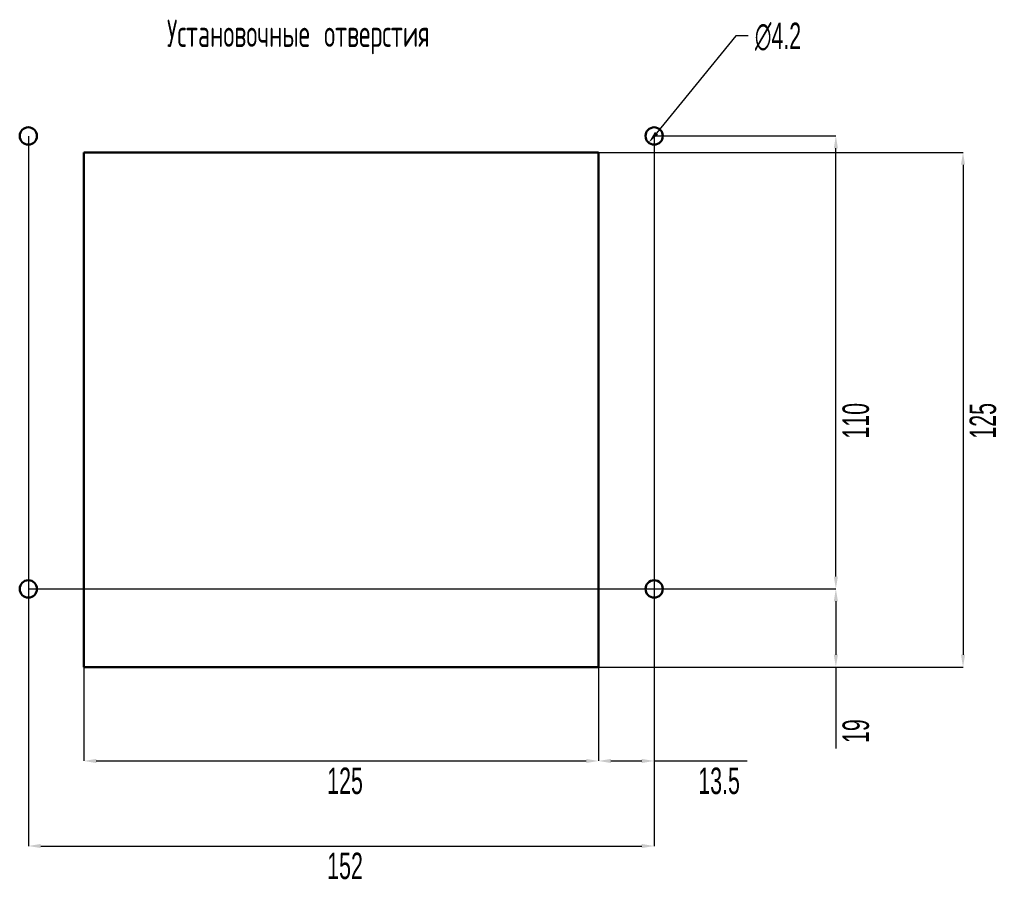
# Model space of a CAD drawing. Header units: millimetres. Extents: x -2 to 680, y -14 to 429.
# Tile 7 of 13: x 255 to 494, y -14 to 196. Entities that reach past the tile are written whole.
import ezdxf

# ---------------------------------------------------------------- set-up
doc = ezdxf.new("R2010")
doc.units = ezdxf.units.MM
doc.header["$PDSIZE"] = -1
doc.styles.add('SLDTEXTSTYLE0', font='TXT', dxfattribs={"width": 0.605, "bigfont": 'bigfont'})
doc.styles.add('SLDTEXTSTYLE1', font='TXT', dxfattribs={"width": 0.605})
doc.dimstyles.new('SLDDIMSTYLE4', dxfattribs={"dimtxt": 6.420797, "dimasz": 3, "dimexe": 0, "dimexo": 0.0625, "dimgap": 1.605199, "dimtad": 2, "dimdec": 3, "dimrnd": 1e-09, "dimzin": 12, "dimdsep": 46, "dimtxsty": 'SLDTEXTSTYLE1', "dimsah": 1, "dimcen": 0.09, "dimadec": 0, "dimazin": 3, "dimtfac": 1, "dimtdec": 3, "dimtofl": 0, "dimtmove": 0, "dimatfit": 3, "dimfxl": 1, "dimfrac": 2, "dimtolj": 1, "dimtzin": 12, "dimarcsym": 0})
doc.dimstyles.new('SLDDIMSTYLE5', dxfattribs={"dimtxt": 6.420797, "dimasz": 3, "dimexe": 0, "dimexo": 0.0625, "dimgap": 1.605199, "dimtad": 0, "dimtih": 1, "dimtoh": 1, "dimdec": 3, "dimrnd": 1e-09, "dimzin": 12, "dimdsep": 46, "dimtxsty": 'SLDTEXTSTYLE1', "dimsah": 1, "dimcen": 0, "dimadec": 0, "dimazin": 3, "dimtfac": 1, "dimtdec": 3, "dimtmove": 0, "dimatfit": 3, "dimfxl": 1, "dimfrac": 2, "dimtolj": 1, "dimtzin": 12, "dimarcsym": 0})

# ---------------------------------------------------------------- blocks, each defined once
blk = doc.blocks.new('*D44')
at = {"color": 0, "linetype": 'Continuous', "lineweight": -2, "transparency": 16777216}
for p, q in [((270.69, 163.97), (270.69, 16.25)), ((395.69, 163.97), (395.69, 16.25)), ((273.69, 16.25), (392.69, 16.25))]:
    blk.add_line(p, q, dxfattribs=at)
at = {"color": 0, "linetype": 'Continuous', "transparency": 16777216}
for points in [[(273.69, 16.75), (273.69, 15.75), (270.69, 16.25)], [(392.69, 16.75), (392.69, 15.75), (395.69, 16.25)]]:
    blk.add_solid(points, dxfattribs=at)
at = {"layer": 'Defpoints', "color": 0, "linetype": 'Continuous', "transparency": 16777216}
for p in [(270.69, 164.03), (395.69, 164.03), (395.69, 16.25)]:
    blk.add_point(p, dxfattribs=at)
at = {"color": 0, "linetype": 'Continuous', "lineweight": 18, "transparency": 16777216, "insert": (334.11, 14.65), "char_height": 6.421, "attachment_point": 2, "style": 'SLDTEXTSTYLE1'}
blk.add_mtext('\\A1;125', dxfattribs=at)
blk = doc.blocks.new('*D45')
at = {"color": 0, "linetype": 'Continuous', "lineweight": -2, "transparency": 16777216}
for p, q in [((270.75, 164.03), (484.2, 164.03)), ((484.2, 161.03), (484.2, 42.03)), ((270.75, 39.03), (484.2, 39.03))]:
    blk.add_line(p, q, dxfattribs=at)
at = {"color": 0, "linetype": 'Continuous', "transparency": 16777216}
for points in [[(483.7, 161.03), (484.7, 161.03), (484.2, 164.03)], [(483.7, 42.03), (484.7, 42.03), (484.2, 39.03)]]:
    blk.add_solid(points, dxfattribs=at)
at = {"layer": 'Defpoints', "color": 0, "linetype": 'Continuous', "transparency": 16777216}
for p in [(270.69, 164.03), (270.69, 39.03), (484.2, 39.03)]:
    blk.add_point(p, dxfattribs=at)
at = {"color": 0, "linetype": 'Continuous', "lineweight": 18, "transparency": 16777216, "insert": (485.8, 98.86), "char_height": 6.421, "attachment_point": 2, "rotation": 90, "style": 'SLDTEXTSTYLE1'}
blk.add_mtext('\\A1;125', dxfattribs=at)
blk = doc.blocks.new('*D46')
at = {"color": 0, "linetype": 'Continuous', "lineweight": -2, "transparency": 16777216}
for p, q in [((429.04, 192.34), (409.76, 168.73)), ((432.04, 192.34), (429.04, 192.34))]:
    blk.add_line(p, q, dxfattribs=at)
at = {"color": 0, "linetype": 'Continuous', "transparency": 16777216}
blk.add_solid([(409.37, 169.04), (410.15, 168.41), (407.86, 166.4)], dxfattribs=at)
at = {"layer": 'Defpoints', "color": 0, "linetype": 'Continuous', "transparency": 16777216}
for p in [(410.52, 169.66), (407.86, 166.4)]:
    blk.add_point(p, dxfattribs=at)
at = {"color": 0, "linetype": 'Continuous', "lineweight": 18, "transparency": 16777216, "insert": (433.64, 195.55), "char_height": 6.421, "attachment_point": 1, "style": 'SLDTEXTSTYLE1'}
blk.add_mtext('\\A1;∅4.2', dxfattribs=at)
blk = doc.blocks.new('*D47')
at = {"color": 0, "linetype": 'Continuous', "lineweight": -2, "transparency": 16777216}
for p, q in [((257.19, 167.97), (257.19, -4.4)), ((409.19, 167.97), (409.19, -4.4)), ((260.19, -4.4), (406.19, -4.4))]:
    blk.add_line(p, q, dxfattribs=at)
at = {"color": 0, "linetype": 'Continuous', "transparency": 16777216}
for points in [[(260.19, -3.9), (260.19, -4.9), (257.19, -4.4)], [(406.19, -3.9), (406.19, -4.9), (409.19, -4.4)]]:
    blk.add_solid(points, dxfattribs=at)
at = {"layer": 'Defpoints', "color": 0, "linetype": 'Continuous', "transparency": 16777216}
for p in [(257.19, 168.03), (409.19, 168.03), (409.19, -4.4)]:
    blk.add_point(p, dxfattribs=at)
at = {"color": 0, "linetype": 'Continuous', "lineweight": 18, "transparency": 16777216, "insert": (334.11, -6), "char_height": 6.421, "attachment_point": 2, "style": 'SLDTEXTSTYLE1'}
blk.add_mtext('\\A1;152', dxfattribs=at)
blk = doc.blocks.new('*D48')
at = {"color": 0, "linetype": 'Continuous', "lineweight": -2, "transparency": 16777216}
for p, q in [((409.25, 168.03), (453.32, 168.03)), ((453.32, 61.03), (453.32, 165.03)), ((257.25, 58.03), (453.32, 58.03))]:
    blk.add_line(p, q, dxfattribs=at)
at = {"color": 0, "linetype": 'Continuous', "transparency": 16777216}
for points in [[(452.82, 165.03), (453.82, 165.03), (453.32, 168.03)], [(452.82, 61.03), (453.82, 61.03), (453.32, 58.03)]]:
    blk.add_solid(points, dxfattribs=at)
at = {"layer": 'Defpoints', "color": 0, "linetype": 'Continuous', "transparency": 16777216}
for p in [(409.19, 168.03), (453.32, 168.03), (257.19, 58.03)]:
    blk.add_point(p, dxfattribs=at)
at = {"color": 0, "linetype": 'Continuous', "lineweight": 18, "transparency": 16777216, "insert": (454.93, 98.86), "char_height": 6.421, "attachment_point": 2, "rotation": 90, "style": 'SLDTEXTSTYLE1'}
blk.add_mtext('\\A1;110', dxfattribs=at)
blk = doc.blocks.new('*D49')
at = {"color": 0, "linetype": 'Continuous', "lineweight": -2, "transparency": 16777216}
for p, q in [((409.25, 58.03), (453.32, 58.03)), ((453.32, 55.03), (453.32, 42.03)), ((395.75, 39.03), (453.32, 39.03)), ((453.32, 39.03), (453.32, 19.31))]:
    blk.add_line(p, q, dxfattribs=at)
at = {"color": 0, "linetype": 'Continuous', "transparency": 16777216}
for points in [[(452.82, 55.03), (453.82, 55.03), (453.32, 58.03)], [(452.82, 42.03), (453.82, 42.03), (453.32, 39.03)]]:
    blk.add_solid(points, dxfattribs=at)
at = {"layer": 'Defpoints', "color": 0, "linetype": 'Continuous', "transparency": 16777216}
for p in [(409.19, 58.03), (395.69, 39.03), (453.32, 39.03)]:
    blk.add_point(p, dxfattribs=at)
at = {"color": 0, "linetype": 'Continuous', "lineweight": 18, "transparency": 16777216, "insert": (454.93, 23.5), "char_height": 6.421, "attachment_point": 2, "rotation": 90, "style": 'SLDTEXTSTYLE1'}
blk.add_mtext('\\A1;19', dxfattribs=at)
blk = doc.blocks.new('*D50')
at = {"color": 0, "linetype": 'Continuous', "lineweight": -2, "transparency": 16777216}
for p, q in [((409.19, 57.97), (409.19, 16.25)), ((395.69, 38.97), (395.69, 16.25)), ((398.69, 16.25), (406.19, 16.25)), ((409.19, 16.25), (431.74, 16.25))]:
    blk.add_line(p, q, dxfattribs=at)
at = {"color": 0, "linetype": 'Continuous', "transparency": 16777216}
for points in [[(398.69, 16.75), (398.69, 15.75), (395.69, 16.25)], [(406.19, 16.75), (406.19, 15.75), (409.19, 16.25)]]:
    blk.add_solid(points, dxfattribs=at)
at = {"layer": 'Defpoints', "color": 0, "linetype": 'Continuous', "transparency": 16777216}
for p in [(409.19, 58.03), (395.69, 39.03), (395.69, 16.25)]:
    blk.add_point(p, dxfattribs=at)
at = {"color": 0, "linetype": 'Continuous', "lineweight": 18, "transparency": 16777216, "insert": (424.96, 14.65), "char_height": 6.421, "attachment_point": 2, "style": 'SLDTEXTSTYLE1'}
blk.add_mtext('\\A1;13.5', dxfattribs=at)

msp = doc.modelspace()

# ---------------------------------------------------------------- linework, layer by layer
at = {"color": 7, "linetype": 'Continuous', "lineweight": 50}
for p, q in [((270.6897, 164.0304), (395.6897, 164.0304)), ((270.6897, 164.0304), (270.6897, 39.0304)), ((395.6897, 164.0304), (395.6897, 39.0304)), ((270.6897, 39.0304), (395.6897, 39.0304))]:
    msp.add_line(p, q, dxfattribs=at)
for centre in [(257.1897, 168.0304), (409.1897, 168.0304), (257.1897, 58.0304), (409.1897, 58.0304)]:
    msp.add_circle(centre, 2.1, dxfattribs=at)

# ---------------------------------------------------------------- texts
at = {"color": 7, "linetype": 'Continuous', "lineweight": 0, "insert": (290.8576, 196.2677), "char_height": 6.614583, "attachment_point": 1, "style": 'SLDTEXTSTYLE0'}
msp.add_mtext('Установочные отверстия', dxfattribs=at)

# ---------------------------------------------------------------- dimensions: what is measured, and where the dimension line sits
at = {"color": 7, "linetype": 'Continuous', "lineweight": 18}
dim = msp.add_diameter_dim_2p(p1=(410.5178, 169.6571), p2=(407.8617, 166.4037), dimstyle='SLDDIMSTYLE5', dxfattribs=at)
dim.commit()
dim.dimension.update_dxf_attribs({"geometry": '*D46', "text_midpoint": (439.4684, 192.3396), "dimtype": 163})
for base, p1, p2, picture, middle in [((409.1897, -4.3951), (257.1897, 168.0304), (409.1897, 168.0304), '*D47', (334.1067, -4.3951)), ((395.6897, 16.2542), (270.6897, 164.0304), (395.6897, 164.0304), '*D44', (334.1067, 16.2542)), ((395.6897, 16.2542), (409.1897, 58.0304), (395.6897, 39.0304), '*D50', (424.9564, 16.2542))]:
    dim = msp.add_linear_dim(base=base, p1=p1, p2=p2, dimstyle='SLDDIMSTYLE4', dxfattribs=at)
    dim.commit()
    dim.dimension.update_dxf_attribs({"geometry": picture, "text_midpoint": middle, "dimtype": 160})
for base, p1, p2, picture, middle in [((453.3217, 168.0304), (257.1897, 58.0304), (409.1897, 168.0304), '*D48', (453.3217, 98.8554)), ((484.1996, 39.0304), (270.6897, 164.0304), (270.6897, 39.0304), '*D45', (484.1996, 98.8554)), ((453.3217, 39.0304), (409.1897, 58.0304), (395.6897, 39.0304), '*D49', (453.3217, 23.5045))]:
    dim = msp.add_linear_dim(base=base, p1=p1, p2=p2, angle=90, dimstyle='SLDDIMSTYLE4', dxfattribs=at)
    dim.commit()
    dim.dimension.update_dxf_attribs({"geometry": picture, "text_midpoint": middle, "dimtype": 160})

doc.saveas('drawing.dxf')
